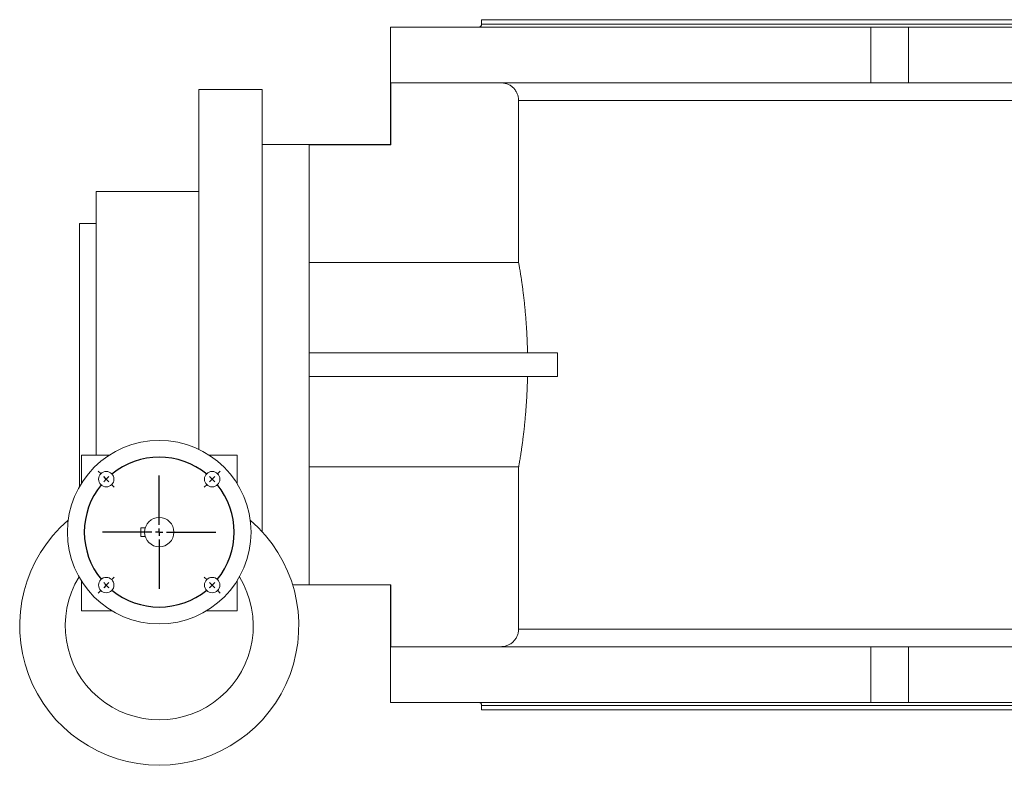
# Model space of a CAD drawing. Header units: millimetres. Extents: x -816 to 1206, y -323 to 1355.
# Tile 1 of 5: x -816 to -146, y -323 to 185. Entities that reach past the tile are written whole.
import ezdxf

# ---------------------------------------------------------------- set-up
doc = ezdxf.new("R2010")
doc.units = ezdxf.units.MM
doc.layers.add('FORMAT', color=7, linetype='Continuous')

# ---------------------------------------------------------------- blocks, each defined once
blk = doc.blocks.new('SW_CENTERMARKSYMBOL_2')
at = {"layer": 'FORMAT', "color": 0}
for p, q in [((-75.66, 75.66), (-77.6, 77.6)), ((-72.12, 72.12), (-73.89, 73.89)), ((-36.06, 41.06), (-36.06, 74.62)), ((0, 72.12), (1.77, 73.89)), ((3.54, 75.66), (5.48, 77.6)), ((-72.12, 72.12), (-70.36, 70.36)), ((-68.59, 68.59), (-66.64, 66.64)), ((-3.54, 68.59), (-5.48, 66.64)), ((0, 72.12), (-1.77, 70.36)), ((-41.06, 36.06), (-74.62, 36.06)), ((-36.06, 36.06), (-38.56, 36.06)), ((-36.06, 36.06), (-36.06, 38.56)), ((-36.06, 36.06), (-36.06, 33.56)), ((-36.06, 36.06), (-33.56, 36.06)), ((-31.06, 36.06), (2.5, 36.06)), ((-36.06, 31.06), (-36.06, -2.5)), ((-72.12, 0), (-73.89, -1.77)), ((-72.12, 0), (-70.36, 1.77)), ((-68.59, 3.54), (-66.64, 5.48)), ((-3.54, 3.54), (-5.48, 5.48)), ((0, 0), (-1.77, 1.77)), ((0, 0), (1.77, -1.77)), ((-75.66, -3.54), (-77.6, -5.48)), ((3.54, -3.54), (5.48, -5.48))]:
    blk.add_line(p, q, dxfattribs=at)
for start, end in [(50.61723, 129.38277), (132.19138, 135), (45, 47.80862), (140.61723, 219.38277), (135, 137.80862), (42.19138, 45), (320.61723, 39.38277), (222.19138, 225), (312.19138, 315), (315, 317.80862), (225, 227.80862), (230.61723, 309.38277)]:
    blk.add_arc((-36.06, 36.06), 51, start, end, dxfattribs=at)

msp = doc.modelspace()

# ---------------------------------------------------------------- linework, layer by layer
at = {"color": 7, "linetype": 'Continuous', "lineweight": 15}
for p, q in [((-501.81, 185.08), (-501.81, 182.08)), ((-501.81, 185.08), (399.19, 185.08)), ((-563.81, 180.08), (-563.81, 100.08)), ((-563.81, 180.08), (-236.76, 180.08)), ((-236.76, 180.08), (-211.31, 180.08)), ((-211.31, 180.08), (-211.31, 142.08)), ((-56.31, 180.08), (-211.31, 180.08)), ((-563.69, 99.86), (-563.69, 142.08)), ((-563.69, 142.08), (-236.76, 142.08)), ((-211.31, 142.08), (-236.76, 142.08)), ((-211.31, 142.08), (-75.31, 142.08)), ((-651.31, 137.58), (-694.31, 137.58)), ((-694.31, -107.55), (-694.31, 137.58)), ((-651.31, -49.92), (-651.31, 137.58)), ((-476.67, 19.62), (-476.67, 130.08)), ((-563.8, 100.08), (-651.31, 100.08)), ((-563.69, 99.86), (-619.31, 99.86)), ((-619.31, -199.71), (-619.31, 99.86)), ((-764.31, 68.08), (-694.31, 68.08)), ((-764.31, -111.42), (-764.31, 68.08)), ((-764.31, 46.33), (-775.56, 46.33)), ((-775.56, -49.92), (-775.56, 46.33)), ((-476.67, 19.62), (-619.31, 19.62)), ((-450.24, -41.92), (-619.31, -41.92)), ((-450.24, -57.92), (-450.24, -41.92)), ((-775.56, -132.89), (-775.56, -49.92)), ((-651.31, -163.5), (-651.31, -49.92)), ((-450.24, -57.92), (-619.31, -57.92)), ((-774.31, -111.42), (-774.31, -130.8)), ((-755.22, -111.42), (-774.31, -111.42)), ((-668.31, -111.42), (-687.4, -111.42)), ((-668.31, -130.8), (-668.31, -111.42)), ((-476.67, -119.46), (-619.31, -119.46)), ((-476.67, -229.92), (-476.67, -119.46)), ((-733.81, -166.92), (-733.81, -160.92)), ((-733.81, -160.92), (-730.85, -160.92)), ((-733.81, -166.92), (-730.85, -166.92)), ((-774.31, -197.05), (-774.31, -217.42)), ((-668.31, -217.42), (-668.31, -197.05)), ((-630.47, -199.92), (-563.8, -199.92)), ((-563.69, -199.71), (-619.31, -199.71)), ((-563.81, -199.92), (-563.81, -279.92)), ((-563.69, -199.71), (-563.69, -241.92)), ((-774.31, -217.42), (-753.62, -217.42)), ((-689, -217.42), (-668.31, -217.42)), ((-563.69, -241.92), (-236.76, -241.92)), ((-236.76, -241.92), (-211.31, -241.92)), ((-211.31, -241.92), (-211.31, -279.92)), ((-75.31, -241.92), (-211.31, -241.92)), ((-563.81, -279.92), (-236.76, -279.92)), ((-211.31, -279.92), (-236.76, -279.92)), ((-211.31, -279.92), (-56.31, -279.92)), ((-501.81, -281.92), (-501.81, -284.92)), ((-501.81, -284.92), (399.19, -284.92))]:
    msp.add_line(p, q, dxfattribs=at)
at = {"color": 8, "linetype": 'Continuous', "lineweight": 0}
for p, q in [((-501.81, 182.08), (399.19, 182.08)), ((-236.76, 142.08), (-236.76, 180.08)), ((-476.67, 130.08), (-74.65, 130.08)), ((-476.67, -229.92), (-74.65, -229.92)), ((-236.76, -279.92), (-236.76, -241.92)), ((-501.81, -281.92), (399.19, -281.92))]:
    msp.add_line(p, q, dxfattribs=at)
at = {"color": 7, "linetype": 'Continuous', "lineweight": 15}
for centre, radius in [((-721.31, -163.92), 62.5), ((-757.37, -127.86), 5.25), ((-685.25, -127.86), 5.25), ((-721.31, -163.92), 10), ((-757.37, -199.98), 5.25), ((-685.25, -199.98), 5.25)]:
    msp.add_circle(centre, radius, dxfattribs=at)
for centre, radius, start, end in [((-503.81, 182.08), 2, 270, 0), ((-721.31, -227.72), 95, 130.70663, 49.29337), ((-721.31, -227.72), 64, 148.55546, 31.44454), ((-503.81, -281.92), 2, 0, 90)]:
    msp.add_arc(centre, radius, start, end, dxfattribs=at)
for points, knots in [([(-488.67, 142.08), (-488.28, 142.08), (-487.88, 142.06), (-487.1, 141.98), (-486.71, 141.92), (-485.56, 141.69), (-484.81, 141.47), (-483.35, 140.86), (-482.66, 140.49), (-481.68, 139.84), (-481.37, 139.61), (-480.76, 139.11), (-480.47, 138.84), (-479.91, 138.28), (-479.64, 137.99), (-479.14, 137.38), (-478.91, 137.06), (-478.25, 136.08), (-477.88, 135.39), (-477.43, 134.31), (-477.3, 133.94), (-477.07, 133.18), (-476.97, 132.8), (-476.75, 131.64), (-476.67, 130.86), (-476.67, 130.08)], [0, 0, 0, 0, 0.0625, 0.0625, 0.125, 0.125, 0.25, 0.25, 0.375, 0.375, 0.4375, 0.4375, 0.5, 0.5, 0.5625, 0.5625, 0.625, 0.625, 0.75, 0.75, 0.8125, 0.8125, 0.875, 0.875, 1, 1, 1, 1]), ([(-563.8, 100.08), (-563.79, 100.07), (-563.77, 100.05), (-563.72, 99.93), (-563.69, 99.86)], [0, 0, 0, 0, 0.49925, 1, 1, 1, 1]), ([(-470.58, -41.92), (-470.62, -40.37), (-470.69, -37.27), (-470.87, -32.67), (-471.09, -28.15), (-471.35, -23.74), (-471.65, -19.44), (-471.99, -15.3), (-472.36, -11.3), (-472.74, -7.47), (-473.15, -3.84), (-473.56, -0.41), (-473.97, 2.81), (-474.38, 5.8), (-474.78, 8.54), (-475.16, 11.01), (-475.51, 13.2), (-475.82, 15.09), (-476.1, 16.68), (-476.34, 17.98), (-476.53, 18.99), (-476.62, 19.41), (-476.67, 19.62)], [0, 0, 0, 0, 0.0498466, 0.0998647, 0.1499426, 0.1999637, 0.2498128, 0.2996371, 0.3496284, 0.3996773, 0.4496706, 0.4994967, 0.5497822, 0.6002394, 0.650754, 0.7012093, 0.7514933, 0.8010833, 0.850842, 0.9006565, 0.9504123, 1, 1, 1, 1]), ([(-476.67, -119.46), (-476.62, -119.25), (-476.53, -118.83), (-476.33, -117.8), (-476.1, -116.49), (-475.81, -114.88), (-475.5, -112.99), (-475.15, -110.8), (-474.77, -108.34), (-474.38, -105.61), (-473.97, -102.64), (-473.56, -99.44), (-473.14, -95.99), (-472.74, -92.32), (-472.35, -88.45), (-471.98, -84.41), (-471.64, -80.24), (-471.34, -75.95), (-471.08, -71.57), (-470.86, -67.09), (-470.69, -62.54), (-470.62, -59.46), (-470.58, -57.92)], [0, 0, 0, 0, 0.049917, 0.100006, 0.150155, 0.200247, 0.250167, 0.300064, 0.350128, 0.40025, 0.450316, 0.500214, 0.550535, 0.601028, 0.651578, 0.702069, 0.752388, 0.8018, 0.851379, 0.901014, 0.95059, 1, 1, 1, 1]), ([(-563.8, -199.92), (-563.79, -199.91), (-563.77, -199.9), (-563.72, -199.77), (-563.69, -199.71)], [0, 0, 0, 0, 0.49925, 1, 1, 1, 1]), ([(-488.67, -241.92), (-487.89, -241.92), (-487.11, -241.85), (-485.95, -241.62), (-485.57, -241.52), (-484.82, -241.29), (-484.45, -241.16), (-483.73, -240.86), (-483.37, -240.7), (-482.68, -240.33), (-482.34, -240.12), (-481.35, -239.47), (-480.75, -238.97), (-479.64, -237.86), (-479.13, -237.25), (-478.26, -235.95), (-477.89, -235.26), (-477.44, -234.17), (-477.3, -233.79), (-477.07, -233.04), (-476.98, -232.65), (-476.82, -231.88), (-476.77, -231.49), (-476.69, -230.7), (-476.67, -230.31), (-476.67, -229.92)], [0, 0, 0, 0, 0.125, 0.125, 0.1875, 0.1875, 0.25, 0.25, 0.3125, 0.3125, 0.375, 0.375, 0.5, 0.5, 0.625, 0.625, 0.75, 0.75, 0.8125, 0.8125, 0.875, 0.875, 0.9375, 0.9375, 1, 1, 1, 1])]:
    msp.add_open_spline(points, degree=3, knots=knots, dxfattribs=at)

# ---------------------------------------------------------------- block references
at = {"layer": 'FORMAT', "color": 7}
msp.add_blockref('SW_CENTERMARKSYMBOL_2', (-685.25, -199.98), dxfattribs=at)

doc.saveas('drawing.dxf')
